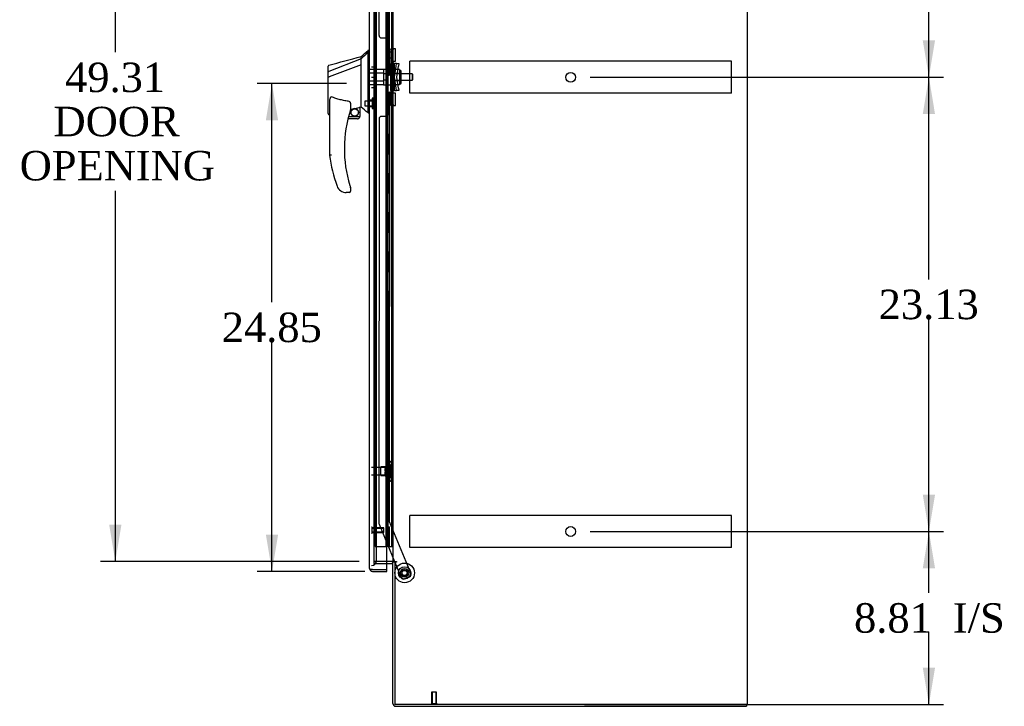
# Model space of a CAD drawing. Header units: inches. Extents: x 1 to 299, y -2 to 199.
# Tile 9 of 12: x 131 to 181, y 68 to 103. Entities that reach past the tile are written whole.
import ezdxf
from ezdxf.enums import TextEntityAlignment as Align
from ezdxf.lldxf.tags import DXFTag

# ---------------------------------------------------------------- set-up
doc = ezdxf.new("R2010")
doc.units = ezdxf.units.IN
doc.header["$MEASUREMENT"] = 0
for name, color, linetype in [('COM53964-1', 7, 'Continuous'), ('COM54746-48', 7, 'Continuous'), ('COM70220', 7, 'Continuous'), ('COM70838', 7, 'Continuous'), ('COM70839-1', 7, 'Continuous'), ('COM71199-1', 7, 'Continuous'), ('COM71209-1', 7, 'Continuous'), ('COM71210-1', 7, 'Continuous'), ('Default', 7, 'Continuous'), ('HAN13068', 7, 'Continuous'), ('HAN13068_NUT', 7, 'Continuous'), ('HAN13068_SCREW', 7, 'Continuous'), ('HAN_NUT', 7, 'Continuous'), ('NTS18147', 7, 'Continuous'), ('ROL87452', 7, 'Continuous'), ('RVT17786', 7, 'Continuous'), ('RVT19000', 7, 'Continuous'), ('SPC87322', 7, 'Continuous'), ('STD26122', 7, 'Continuous'), ('STD26258', 7, 'Continuous'), ('WAF25376', 7, 'Continuous'), ('WAM30038', 7, 'Continuous')]:
    doc.layers.add(name, color=color, linetype=linetype)
doc.styles.add('SEACAD_Times_New_Roman', font='times.ttf')
tags = doc.linetypes.add('HIDDEN2', pattern=[0.1875, 0.125, -0.0625]).pattern_tags.tags
tags[6:7] = [DXFTag(74, 4), DXFTag(75, 0), DXFTag(340, '0'), DXFTag(46, 0.0), DXFTag(50, 0.0), DXFTag(44, 0.0), DXFTag(45, 0.0)]
tags[4:5] = [DXFTag(74, 4), DXFTag(75, 0), DXFTag(340, '0'), DXFTag(46, 0.0), DXFTag(50, 0.0), DXFTag(44, 0.0), DXFTag(45, 0.0)]
doc.dimstyles.new('HAMMOND_(STH_-_300x200)', dxfattribs={"dimtxt": 1.5, "dimasz": 1.875, "dimexe": 0.75, "dimexo": 0.75, "dimgap": 0.375, "dimtad": 0, "dimtih": 1, "dimtoh": 1, "dimzin": 0, "dimdsep": 46, "dimtxsty": 'SEACAD_Times_New_Roman', "dimblk1": '_SE_FILLED', "dimblk2": '_SE_FILLED', "dimsah": 1, "dimcen": 0.75, "dimadec": 0, "dimazin": 0, "dimtfac": 0.8, "dimtofl": 0, "dimtmove": 0, "dimatfit": 3, "dimfxl": 1, "dimtolj": 1, "dimtzin": 0, "dimarcsym": 0})

# ---------------------------------------------------------------- blocks, each defined once
blk = doc.blocks.new('SE3')
at = {"layer": 'COM53964-1', "color": 7, "linetype": 'HIDDEN2'}
for p, q in [((150.417, 100.77), (150.417, 100.908)), ((166.792, 100.908), (150.417, 100.908)), ((166.792, 100.77), (166.792, 100.908)), ((150.417, 99.421), (150.417, 100.77)), ((166.792, 99.421), (166.792, 100.77)), ((150.417, 99.283), (150.417, 99.421)), ((166.792, 99.283), (150.417, 99.283)), ((166.792, 99.283), (166.792, 99.421)), ((150.417, 77.64), (150.417, 77.778)), ((166.792, 77.778), (150.417, 77.778)), ((166.792, 77.64), (166.792, 77.778)), ((150.417, 76.291), (150.417, 77.64)), ((166.792, 76.291), (166.792, 77.64)), ((150.417, 76.153), (150.417, 76.291)), ((166.792, 76.153), (166.792, 76.291)), ((166.792, 76.153), (150.417, 76.153))]:
    blk.add_line(p, q, dxfattribs=at)
for centre in [(158.605, 100.095), (158.605, 76.965)]:
    blk.add_circle(centre, 0.25, dxfattribs=at)
at = {"layer": 'COM54746-48', "color": 7, "linetype": 'HIDDEN2'}
for p, q in [((148.655, 76.203), (148.655, 124.203)), ((149.204, 76.203), (149.204, 124.203)), ((149.209, 124.212), (149.209, 76.203)), ((149.309, 76.203), (149.309, 124.212)), ((149.495, 76.203), (149.495, 124.203)), ((149.249, 102.203), (149.249, 103.203)), ((149.346, 102.203), (149.346, 103.203)), ((149.371, 103.203), (149.371, 102.203)), ((149.376, 102.203), (149.376, 103.203)), ((149.204, 102.203), (149.259, 102.203)), ((149.249, 102.203), (149.376, 102.203)), ((149.259, 101.203), (149.259, 102.203)), ((149.301, 101.203), (149.301, 102.203)), ((149.204, 101.203), (149.259, 101.203)), ((149.249, 101.203), (149.376, 101.203)), ((149.249, 100.203), (149.249, 101.203)), ((149.346, 100.203), (149.346, 101.203)), ((149.371, 101.203), (149.371, 100.203)), ((149.376, 100.203), (149.376, 101.203)), ((149.204, 100.203), (149.259, 100.203)), ((149.249, 100.203), (149.376, 100.203)), ((149.259, 99.203), (149.259, 100.203)), ((149.301, 99.203), (149.301, 100.203)), ((149.204, 99.203), (149.259, 99.203)), ((149.249, 99.203), (149.376, 99.203)), ((149.249, 98.203), (149.249, 99.203)), ((149.346, 98.203), (149.346, 99.203)), ((149.371, 99.203), (149.371, 98.203)), ((149.376, 98.203), (149.376, 99.203)), ((149.204, 98.203), (149.259, 98.203)), ((149.249, 98.203), (149.376, 98.203)), ((149.259, 97.203), (149.259, 98.203)), ((149.301, 97.203), (149.301, 98.203)), ((149.204, 97.203), (149.259, 97.203)), ((149.249, 97.203), (149.376, 97.203)), ((149.249, 96.203), (149.249, 97.203)), ((149.346, 96.203), (149.346, 97.203)), ((149.371, 97.203), (149.371, 96.203)), ((149.376, 96.203), (149.376, 97.203)), ((149.204, 96.203), (149.259, 96.203)), ((149.249, 96.203), (149.376, 96.203)), ((149.259, 95.203), (149.259, 96.203)), ((149.301, 95.203), (149.301, 96.203)), ((149.204, 95.203), (149.259, 95.203)), ((149.249, 95.203), (149.376, 95.203)), ((149.249, 94.203), (149.249, 95.203)), ((149.346, 94.203), (149.346, 95.203)), ((149.371, 95.203), (149.371, 94.203)), ((149.376, 94.203), (149.376, 95.203)), ((149.204, 94.203), (149.259, 94.203)), ((149.249, 94.203), (149.376, 94.203)), ((149.259, 93.203), (149.259, 94.203)), ((149.301, 93.203), (149.301, 94.203)), ((149.204, 93.203), (149.259, 93.203)), ((149.249, 93.203), (149.376, 93.203)), ((149.249, 92.203), (149.249, 93.203)), ((149.346, 92.203), (149.346, 93.203)), ((149.371, 93.203), (149.371, 92.203)), ((149.376, 92.203), (149.376, 93.203)), ((149.204, 92.203), (149.259, 92.203)), ((149.249, 92.203), (149.376, 92.203)), ((149.259, 91.203), (149.259, 92.203)), ((149.301, 91.203), (149.301, 92.203)), ((149.204, 91.203), (149.259, 91.203)), ((149.249, 91.203), (149.376, 91.203)), ((149.249, 90.203), (149.249, 91.203)), ((149.346, 90.203), (149.346, 91.203)), ((149.371, 91.203), (149.371, 90.203)), ((149.376, 90.203), (149.376, 91.203)), ((149.204, 90.203), (149.259, 90.203)), ((149.249, 90.203), (149.376, 90.203)), ((149.259, 89.203), (149.259, 90.203)), ((149.301, 89.203), (149.301, 90.203)), ((149.204, 89.203), (149.259, 89.203)), ((149.249, 89.203), (149.376, 89.203)), ((149.249, 88.203), (149.249, 89.203)), ((149.346, 88.203), (149.346, 89.203)), ((149.371, 89.203), (149.371, 88.203)), ((149.376, 88.203), (149.376, 89.203)), ((149.204, 88.203), (149.259, 88.203)), ((149.249, 88.203), (149.376, 88.203)), ((149.259, 87.203), (149.259, 88.203)), ((149.301, 87.203), (149.301, 88.203)), ((149.204, 87.203), (149.259, 87.203)), ((149.249, 87.203), (149.376, 87.203)), ((149.249, 86.203), (149.249, 87.203)), ((149.346, 86.203), (149.346, 87.203)), ((149.371, 87.203), (149.371, 86.203)), ((149.376, 86.203), (149.376, 87.203)), ((149.204, 86.203), (149.259, 86.203)), ((149.249, 86.203), (149.376, 86.203)), ((149.259, 85.203), (149.259, 86.203)), ((149.301, 85.203), (149.301, 86.203)), ((149.204, 85.203), (149.259, 85.203)), ((149.249, 85.203), (149.376, 85.203)), ((149.249, 84.203), (149.249, 85.203)), ((149.346, 84.203), (149.346, 85.203)), ((149.371, 85.203), (149.371, 84.203)), ((149.376, 84.203), (149.376, 85.203)), ((149.204, 84.203), (149.259, 84.203)), ((149.249, 84.203), (149.376, 84.203)), ((149.259, 83.203), (149.259, 84.203)), ((149.301, 83.203), (149.301, 84.203)), ((149.204, 83.203), (149.259, 83.203)), ((149.249, 83.203), (149.376, 83.203)), ((149.249, 82.203), (149.249, 83.203)), ((149.346, 82.203), (149.346, 83.203)), ((149.371, 83.203), (149.371, 82.203)), ((149.376, 82.203), (149.376, 83.203)), ((149.204, 82.203), (149.259, 82.203)), ((149.249, 82.203), (149.376, 82.203)), ((149.259, 81.203), (149.259, 82.203)), ((149.301, 81.203), (149.301, 82.203)), ((149.204, 81.203), (149.259, 81.203)), ((149.249, 81.203), (149.376, 81.203)), ((149.249, 80.203), (149.249, 81.203)), ((149.346, 80.203), (149.346, 81.203)), ((149.371, 81.203), (149.371, 80.203)), ((149.376, 80.203), (149.376, 81.203)), ((149.204, 80.203), (149.259, 80.203)), ((149.249, 80.203), (149.376, 80.203)), ((149.259, 79.203), (149.259, 80.203)), ((149.301, 79.203), (149.301, 80.203)), ((149.204, 79.203), (149.259, 79.203)), ((149.249, 79.203), (149.376, 79.203)), ((149.249, 78.203), (149.249, 79.203)), ((149.346, 78.203), (149.346, 79.203)), ((149.371, 79.203), (149.371, 78.203)), ((149.376, 78.203), (149.376, 79.203)), ((149.204, 78.203), (149.259, 78.203)), ((149.249, 78.203), (149.376, 78.203)), ((149.259, 77.203), (149.259, 78.203)), ((149.301, 77.203), (149.301, 78.203)), ((149.204, 77.203), (149.259, 77.203)), ((149.249, 76.203), (149.249, 77.203)), ((149.249, 77.203), (149.376, 77.203)), ((149.346, 76.203), (149.346, 77.203)), ((149.371, 77.203), (149.371, 76.203)), ((149.376, 76.203), (149.376, 77.203)), ((148.655, 76.203), (149.179, 76.203)), ((149.179, 76.203), (149.204, 76.203)), ((149.204, 76.203), (149.209, 76.203)), ((149.249, 76.203), (149.209, 76.203)), ((149.371, 76.203), (149.249, 76.203)), ((149.371, 76.203), (149.495, 76.203)), ((149.495, 76.203), (149.557, 76.203))]:
    blk.add_line(p, q, dxfattribs=at)
at = {"layer": 'COM70220', "color": 7, "linetype": 'HIDDEN2'}
for p, q in [((148.715, 75.737), (148.715, 124.669)), ((148.715, 75.487), (148.715, 75.737))]:
    blk.add_line(p, q, dxfattribs=at)
blk.add_arc((148.465, 75.487), 0.25, 270, 0, dxfattribs=at)
at = {"layer": 'COM70838', "color": 7, "linetype": 'HIDDEN2'}
for p, q in [((149.447, 101.504), (149.447, 101.54)), ((149.447, 101.54), (149.572, 101.54)), ((149.447, 101.504), (149.447, 100.79)), ((149.572, 101.54), (149.572, 101.504)), ((149.572, 100.845), (149.572, 101.504)), ((149.447, 99.415), (149.447, 100.79)), ((149.447, 100.79), (149.505, 100.79)), ((149.505, 99.415), (149.505, 100.79)), ((149.505, 100.79), (149.63, 100.79)), ((149.63, 99.415), (149.63, 100.79)), ((149.733, 100.79), (149.63, 100.79)), ((149.715, 100.665), (149.733, 100.79)), ((149.733, 100.79), (149.859, 100.79)), ((149.859, 100.79), (149.841, 100.665)), ((149.633, 100.103), (149.715, 100.665)), ((149.759, 100.103), (149.841, 100.665)), ((149.715, 99.54), (149.633, 100.103)), ((149.841, 99.54), (149.759, 100.103)), ((149.505, 99.415), (149.447, 99.415)), ((149.447, 99.415), (149.447, 98.702)), ((149.63, 99.415), (149.505, 99.415)), ((149.572, 98.702), (149.572, 99.388)), ((149.63, 99.415), (149.733, 99.415)), ((149.733, 99.415), (149.715, 99.54)), ((149.859, 99.415), (149.733, 99.415)), ((149.841, 99.54), (149.859, 99.415)), ((149.447, 98.665), (149.447, 98.702)), ((149.572, 98.665), (149.447, 98.665)), ((149.572, 98.702), (149.572, 98.665))]:
    blk.add_line(p, q, dxfattribs=at)
for centre, start, end in [((149.689, 100.845), 180, 208.0398), ((149.689, 99.388), 166.4554, 180)]:
    blk.add_arc(centre, 0.117, start, end, dxfattribs=at)
at = {"layer": 'COM70839-1', "color": 7, "linetype": 'HIDDEN2'}
for p, q in [((148.854, 102.228), (148.841, 122.81)), ((149.385, 100.853), (149.372, 122.73)), ((148.979, 102.103), (149.19, 102.103)), ((149.315, 101.978), (149.315, 100.965)), ((149.385, 99.352), (149.372, 77.476)), ((149.315, 99.24), (149.315, 98.227)), ((148.854, 97.977), (148.841, 77.395)), ((149.19, 98.102), (148.979, 98.102)), ((148.851, 77.347), (149.64, 75.439)), ((149.372, 77.476), (150.471, 74.819)), ((149.653, 75.409), (149.981, 74.616)), ((150.404, 74.656), (150.144, 74.548))]:
    blk.add_line(p, q, dxfattribs=at)
at = {"layer": 'COM70839-1', "color": 7, "linetype": 'Continuous'}
blk.add_line((149.64, 75.439), (149.653, 75.409), dxfattribs=at)
at = {"layer": 'COM70839-1', "color": 7, "linetype": 'HIDDEN2'}
blk.add_circle((150.152, 74.856), 0.129, dxfattribs=at)
for centre, start, end in [((148.979, 102.228), 180.0343, 270.0343), ((149.19, 101.978), 0.0343, 90.0343), ((149.44, 100.965), 180.0343, 243.9305), ((149.44, 99.24), 116.0695, 179.9657), ((148.979, 97.977), 89.9657, 179.9657), ((149.19, 98.227), 269.9657, 359.9657), ((148.966, 77.395), 179.9657, 202.4777), ((150.356, 74.771), 292.4777, 22.4777), ((150.096, 74.664), 202.4777, 292.4777)]:
    blk.add_arc(centre, 0.125, start, end, dxfattribs=at)
at = {"layer": 'COM71199-1', "color": 7, "linetype": 'Continuous'}
for p, q in [((149.245, 75.032), (149.245, 125.374)), ((148.37, 75.08), (148.37, 125.326)), ((148.37, 75.08), (148.37, 75.079)), ((148.37, 75.08), (148.37, 75.08)), ((148.45, 75.032), (148.4, 74.993)), ((148.513, 75.032), (148.4, 75.032)), ((148.45, 75.032), (148.513, 75.032)), ((148.513, 75.032), (148.513, 75.032)), ((148.513, 75.032), (149.245, 75.032)), ((148.513, 75.032), (149.245, 75.032)), ((148.513, 74.937), (149.245, 74.937)), ((149.245, 74.937), (149.245, 75.032))]:
    blk.add_line(p, q, dxfattribs=at)
for start, end in [(180, 180.0762), (180.1561, 217.5036), (217.5036, 270)]:
    blk.add_arc((148.513, 75.08), 0.143, start, end, dxfattribs=at)
blk.add_open_spline([(148.4, 75.032), (148.39, 75.04), (148.383, 75.048), (148.375, 75.06), (148.373, 75.064), (148.371, 75.072), (148.37, 75.076), (148.37, 75.08)], degree=3, knots=[0, 0, 0, 0, 0.5, 0.5, 0.75, 0.75, 1, 1, 1, 1], dxfattribs=at)
at = {"layer": 'COM71209-1', "color": 7, "linetype": 'HIDDEN2'}
for p, q in [((148.59, 75.439), (148.59, 75.344)), ((148.59, 75.344), (149.245, 75.344))]:
    blk.add_line(p, q, dxfattribs=at)
at = {"layer": 'COM71209-1', "color": 7, "linetype": 'Continuous'}
for p, q in [((149.245, 75.344), (149.509, 75.344)), ((149.557, 68.207), (149.557, 75.409)), ((149.652, 75.409), (149.557, 75.409)), ((149.7, 68.064), (167.557, 68.064)), ((167.557, 68.159), (167.557, 68.064))]:
    blk.add_line(p, q, dxfattribs=at)
for centre, radius, start, end in [((149.509, 75.296), 0.143, 52.2051, 90), ((149.509, 75.296), 0.048, 0, 90), ((149.7, 68.207), 0.143, 180, 270)]:
    blk.add_arc(centre, radius, start, end, dxfattribs=at)
at = {"layer": 'COM71209-1', "color": 7, "linetype": 'HIDDEN2'}
blk.add_arc((149.7, 68.207), 0.048, 180, 270, dxfattribs=at)
at = {"layer": 'COM71210-1', "color": 7, "linetype": 'Continuous'}
for p, q in [((167.617, 68.159), (167.617, 128.029)), ((149.557, 124.749), (149.557, 75.439)), ((149.509, 75.439), (149.245, 75.439)), ((149.557, 75.439), (149.509, 75.439)), ((149.557, 75.439), (149.7, 75.439)), ((149.73, 75.409), (149.652, 75.409)), ((149.652, 75.409), (149.652, 68.159)), ((149.7, 75.439), (149.73, 75.439)), ((149.73, 75.439), (149.73, 75.409)), ((167.474, 68.159), (149.652, 68.159)), ((167.617, 68.159), (167.474, 68.159))]:
    blk.add_line(p, q, dxfattribs=at)
at = {"layer": 'COM71210-1', "color": 7, "linetype": 'HIDDEN2'}
for p in [(148.59, 124.749), (149.245, 75.439)]:
    blk.add_line(p, (148.59, 75.439), dxfattribs=at)
at = {"layer": 'HAN13068', "color": 7, "linetype": 'Continuous'}
for p, q in [((148.37, 101.453), (148.287, 101.453)), ((148.29, 101.453), (148.29, 101.351)), ((148.29, 101.291), (148.29, 101.351)), ((148.29, 101.205), (148.29, 101.291)), ((147.935, 101.04), (146.3, 100.385)), ((147.935, 101.04), (147.935, 101.153)), ((147.935, 100.894), (147.935, 101.04)), ((147.935, 100.8), (147.935, 100.894)), ((147.935, 100.727), (147.935, 100.8)), ((148.29, 98.715), (148.29, 101.205)), ((146.255, 100.36), (146.255, 100.657)), ((146.255, 100.378), (146.255, 100.403)), ((146.255, 100.125), (146.255, 100.36)), ((147.935, 100.727), (146.311, 100.124)), ((147.935, 98.842), (147.935, 100.727)), ((146.255, 98.253), (146.255, 100.125)), ((146.255, 100.103), (146.255, 100.111)), ((146.309, 100.123), (146.311, 100.124)), ((146.335, 96.12), (146.335, 98.79)), ((147.935, 98.695), (147.935, 98.842)), ((147.395, 98.71), (147.395, 98.446)), ((147.395, 98.46), (147.522, 98.49)), ((147.606, 98.509), (147.84, 98.564)), ((147.87, 98.567), (147.935, 98.583)), ((147.87, 98.567), (147.87, 98.568)), ((147.87, 98.568), (147.87, 98.103)), ((147.935, 98.583), (147.935, 98.695)), ((148.29, 98.31), (148.29, 98.715)), ((148.29, 98.284), (148.29, 98.31)), ((148.29, 98.283), (148.37, 98.283)), ((146.329, 98.195), (146.335, 98.196)), ((147.745, 97.978), (147.265, 97.978)), ((147.297, 98.103), (147.87, 98.103)), ((146.898, 94.318), (146.897, 94.316)), ((147.395, 94.466), (147.395, 94.288)), ((147.335, 94.228), (147.18, 94.228))]:
    blk.add_line(p, q, dxfattribs=at)
at = {"layer": 'HAN13068', "color": 7, "linetype": 'HIDDEN2'}
for p, q in [((149.072, 100.498), (148.37, 100.498)), ((149.072, 100.302), (148.37, 100.302)), ((149.072, 100.498), (149.072, 100.302)), ((149.072, 100.302), (149.072, 99.903)), ((149.072, 99.903), (148.37, 99.903)), ((149.197, 100.263), (149.072, 100.263)), ((149.197, 99.943), (149.072, 99.943)), ((149.072, 99.903), (149.072, 99.707)), ((149.197, 100.263), (149.197, 100.103)), ((149.197, 100.103), (149.197, 99.943)), ((150.532, 100.263), (149.572, 100.263)), ((149.572, 99.943), (150.532, 99.943)), ((150.532, 100.263), (150.532, 99.943)), ((150.562, 100.233), (150.532, 100.263)), ((150.532, 99.943), (150.562, 99.973)), ((150.562, 99.973), (150.562, 100.233)), ((149.072, 99.707), (148.37, 99.707)), ((148.495, 98.927), (148.37, 98.927)), ((148.37, 98.602), (148.495, 98.602))]:
    blk.add_line(p, q, dxfattribs=at)
at = {"layer": 'HAN13068', "color": 7, "linetype": 'Continuous'}
blk.add_circle((147.609, 98.307), 0.188, dxfattribs=at)
for centre, radius, start, end in [((131.906, 120.481), 25.11, 309.6694, 310.7299), ((-152.578, 1219.649), 1158.164, 284.954427, 285.038821), ((146.315, 100.657), 0.06, 105.3239, 180.0002), ((146.3, 100.484), 0.361, 262.9065, 271.5232), ((153.499, 96.456), 6.417, 162.105, 197.0102), ((147.335, 98.446), 0.06, 342.105, 0), ((147.609, 98.307), 0.202, 115.2676, 90.8956), ((147.347, 99.434), 0.961, 280.5316, 285.6316), ((111.524, 55.136), 56.686, 49.5649, 50.0347), ((147.745, 98.103), 0.125, 270, 310.5358), ((147.745, 98.103), 0.125, 310.5358, 346.1135), ((147.745, 98.103), 0.125, 346.1135, 0), ((153.675, 97.055), 7.4, 187.261, 199.7146), ((147.18, 94.728), 0.5, 199.7146, 235.4377), ((147.18, 94.728), 0.5, 235.4377, 270), ((147.335, 94.288), 0.06, 270, 0), ((147.335, 94.466), 0.06, 0, 17.895)]:
    blk.add_arc(centre, radius, start, end, dxfattribs=at)
blk.add_ellipse((146.315, 98.253), major_axis=(0.06, 0), ratio=0.999979, start_param=3.141468, end_param=4.950188, dxfattribs=at)
blk.add_open_spline([(148.29, 101.351), (148.172, 101.247), (148.054, 101.144), (147.935, 101.04)], degree=3, dxfattribs=at)
for points, knots in [([(146.3, 100.385), (146.287, 100.383), (146.276, 100.38), (146.26, 100.371), (146.255, 100.365), (146.255, 100.36)], [0, 0, 0, 0, 0.5, 0.5, 1, 1, 1, 1]), ([(146.335, 98.79), (146.335, 98.848), (146.339, 98.905), (146.354, 98.991), (146.36, 99.019), (146.375, 99.06), (146.38, 99.073), (146.393, 99.091), (146.398, 99.097), (146.41, 99.105), (146.418, 99.106), (146.425, 99.103)], [0, 0, 0, 0, 0.5, 0.5, 0.75, 0.75, 0.875, 0.875, 0.9375, 0.9375, 1, 1, 1, 1]), ([(147.335, 98.865), (147.257, 98.875), (147.18, 98.888), (147.025, 98.917), (146.948, 98.935), (146.796, 98.974), (146.72, 98.996), (146.572, 99.046), (146.498, 99.073), (146.425, 99.103)], [0, 0, 0, 0, 0.25, 0.25, 0.5, 0.5, 0.75, 0.75, 1, 1, 1, 1]), ([(147.335, 98.865), (147.339, 98.864), (147.343, 98.862), (147.349, 98.858), (147.352, 98.856), (147.36, 98.848), (147.364, 98.841), (147.371, 98.828), (147.374, 98.822), (147.38, 98.808), (147.382, 98.801), (147.388, 98.781), (147.391, 98.767), (147.393, 98.745), (147.394, 98.738), (147.395, 98.724), (147.395, 98.717), (147.395, 98.71)], [0, 0, 0, 0, 0.0625, 0.0625, 0.125, 0.125, 0.25, 0.25, 0.375, 0.375, 0.5, 0.5, 0.75, 0.75, 0.875, 0.875, 1, 1, 1, 1]), ([(147.84, 98.564), (147.844, 98.565), (147.848, 98.566), (147.855, 98.567), (147.858, 98.567), (147.867, 98.568), (147.87, 98.568), (147.87, 98.568)], [0, 0, 0, 0, 0.25, 0.25, 0.5, 0.5, 1, 1, 1, 1]), ([(146.425, 96.126), (146.419, 96.125), (146.413, 96.125), (146.402, 96.124), (146.396, 96.124), (146.38, 96.123), (146.37, 96.122), (146.357, 96.121), (146.354, 96.121), (146.347, 96.121), (146.344, 96.121), (146.34, 96.12), (146.338, 96.12), (146.336, 96.12), (146.335, 96.12), (146.335, 96.12)], [0, 0, 0, 0, 0.125, 0.125, 0.25, 0.25, 0.5, 0.5, 0.625, 0.625, 0.75, 0.75, 0.875, 0.875, 1, 1, 1, 1]), ([(147.363, 94.579), (147.368, 94.561), (147.373, 94.544), (147.381, 94.519), (147.384, 94.51), (147.388, 94.498), (147.389, 94.494), (147.391, 94.489), (147.391, 94.488), (147.392, 94.485), (147.392, 94.484), (147.392, 94.484)], [0, 0, 0, 0, 0.5, 0.5, 0.75, 0.75, 0.875, 0.875, 0.9375, 0.9375, 1, 1, 1, 1])]:
    blk.add_open_spline(points, degree=3, knots=knots, dxfattribs=at)
at = {"layer": 'HAN13068_NUT', "color": 7, "linetype": 'HIDDEN2'}
for p, q in [((149.897, 100.487), (149.572, 100.487)), ((149.897, 100.295), (149.572, 100.295)), ((149.897, 100.487), (149.897, 100.391)), ((149.947, 100.435), (149.897, 100.435)), ((149.897, 100.391), (149.897, 100.295)), ((149.897, 100.295), (149.897, 100.103)), ((149.977, 99.8), (149.977, 100.405)), ((149.897, 99.911), (149.572, 99.911)), ((149.897, 100.103), (149.897, 99.911)), ((149.897, 99.911), (149.897, 99.815)), ((149.897, 99.815), (149.897, 99.719)), ((149.897, 99.719), (149.572, 99.719)), ((149.897, 99.77), (149.947, 99.77))]:
    blk.add_line(p, q, dxfattribs=at)
for centre, start, end in [((149.947, 100.405), 0, 90), ((149.947, 99.8), 270, 0)]:
    blk.add_arc(centre, 0.03, start, end, dxfattribs=at)
at = {"layer": 'HAN13068_SCREW', "color": 7, "linetype": 'HIDDEN2'}
for p, q in [((148.12, 98.881), (148.12, 98.649)), ((148.495, 98.881), (148.12, 98.881)), ((148.495, 99.027), (148.495, 98.502)), ((148.565, 99.027), (148.495, 99.027)), ((148.565, 99.027), (148.565, 98.502)), ((148.702, 98.957), (148.565, 98.957)), ((148.702, 98.765), (148.702, 98.957)), ((148.12, 98.649), (148.495, 98.649)), ((148.495, 98.502), (148.565, 98.502)), ((148.702, 98.765), (148.565, 98.765)), ((148.702, 98.572), (148.565, 98.572)), ((148.702, 98.572), (148.702, 98.765))]:
    blk.add_line(p, q, dxfattribs=at)
at = {"layer": 'HAN_NUT', "color": 7, "linetype": 'HIDDEN2'}
for p, q in [((148.465, 100.633), (148.68, 100.633)), ((148.68, 100.103), (148.68, 100.633)), ((148.465, 100.103), (148.68, 100.103)), ((148.68, 99.573), (148.68, 100.103)), ((148.465, 99.573), (148.68, 99.573))]:
    blk.add_line(p, q, dxfattribs=at)
at = {"layer": 'NTS18147', "color": 7, "linetype": 'HIDDEN2'}
for p, q in [((148.936, 79.812), (148.936, 80.252)), ((149.374, 80.252), (148.936, 80.252)), ((149.374, 80.527), (149.374, 80.532)), ((149.437, 80.532), (149.374, 80.532)), ((149.374, 80.527), (149.374, 80.338)), ((149.374, 80.527), (149.437, 80.527)), ((149.374, 80.338), (149.374, 80.22)), ((149.437, 80.338), (149.374, 80.338)), ((149.437, 80.527), (149.437, 80.532)), ((149.437, 80.22), (149.437, 80.338)), ((149.499, 80.378), (149.499, 80.433)), ((148.936, 79.812), (149.374, 79.812)), ((149.374, 80.22), (149.374, 79.843)), ((149.374, 80.22), (149.437, 80.22)), ((149.374, 79.843), (149.374, 79.725)), ((149.437, 79.843), (149.374, 79.843)), ((149.374, 79.725), (149.374, 79.536)), ((149.374, 79.725), (149.437, 79.725)), ((149.437, 79.725), (149.437, 79.843)), ((149.374, 79.536), (149.374, 79.532)), ((149.437, 79.536), (149.374, 79.536)), ((149.374, 79.532), (149.437, 79.532)), ((149.437, 79.536), (149.437, 79.532)), ((149.499, 79.631), (149.499, 79.685))]:
    blk.add_line(p, q, dxfattribs=at)
blk.add_arc((149.18, 80.032), 0.318, 323.6338, 36.3662, dxfattribs=at)
for centre, start_param, end_param in [((149.18, 80.433), 2.506883, 3.776302), ((149.18, 80.378), 2.506883, 3.141593), ((149.18, 79.685), 3.141593, 3.776302), ((149.18, 79.631), 2.506883, 3.776302)]:
    blk.add_ellipse(centre, major_axis=(-0.318, 0), ratio=0.5, start_param=start_param, end_param=end_param, dxfattribs=at)
at = {"layer": 'ROL87452', "color": 7, "linetype": 'HIDDEN2'}
for radius in [0.5, 0.206]:
    blk.add_circle((150.152, 74.856), radius, dxfattribs=at)
at = {"layer": 'RVT17786', "color": 7, "linetype": 'HIDDEN2'}
blk.add_circle((150.152, 74.856), 0.217, dxfattribs=at)
at = {"layer": 'RVT19000', "color": 7, "linetype": 'HIDDEN2'}
for p, q in [((149.235, 101.088), (149.235, 101.369)), ((149.447, 101.369), (149.235, 101.369)), ((149.572, 101.423), (149.447, 101.423)), ((149.572, 101.54), (149.572, 101.541)), ((149.685, 101.541), (149.572, 101.541)), ((149.685, 100.916), (149.685, 101.541)), ((149.235, 101.088), (149.447, 101.088)), ((149.447, 101.033), (149.572, 101.033)), ((149.572, 100.916), (149.685, 100.916)), ((149.685, 99.29), (149.572, 99.29)), ((149.685, 98.665), (149.685, 99.29)), ((149.235, 98.837), (149.235, 99.118)), ((149.447, 99.118), (149.235, 99.118)), ((149.235, 98.837), (149.447, 98.837)), ((149.572, 99.172), (149.447, 99.172)), ((149.447, 98.782), (149.572, 98.782)), ((149.572, 98.665), (149.572, 98.665)), ((149.572, 98.665), (149.685, 98.665))]:
    blk.add_line(p, q, dxfattribs=at)
at = {"layer": 'SPC87322', "color": 7, "linetype": 'HIDDEN2'}
for p, q in [((149.447, 100.495), (149.072, 100.495)), ((149.572, 100.34), (149.447, 100.34)), ((149.572, 100.33), (149.447, 100.33)), ((149.572, 99.875), (149.447, 99.875)), ((149.572, 99.865), (149.447, 99.865)), ((149.072, 99.71), (149.447, 99.71))]:
    blk.add_line(p, q, dxfattribs=at)
at = {"layer": 'STD26122', "color": 7, "linetype": 'HIDDEN2'}
for p, q in [((149.43, 80.217), (148.465, 80.217)), ((148.465, 79.847), (149.43, 79.847)), ((149.43, 80.217), (149.43, 79.847)), ((149.465, 80.182), (149.43, 80.217)), ((149.43, 79.847), (149.465, 79.882)), ((149.465, 79.882), (149.465, 80.182))]:
    blk.add_line(p, q, dxfattribs=at)
at = {"layer": 'STD26258', "color": 7, "linetype": 'HIDDEN2'}
for p, q in [((148.496, 77.188), (148.465, 77.188)), ((148.465, 76.875), (148.496, 76.875)), ((148.496, 76.875), (148.496, 77.188)), ((149.09, 77.157), (148.496, 77.157)), ((149.09, 77.126), (148.496, 77.126)), ((149.09, 76.937), (148.496, 76.937)), ((148.496, 76.907), (149.09, 76.907)), ((149.09, 76.907), (149.09, 77.157)), ((151.777, 68.784), (151.527, 68.784)), ((151.527, 68.784), (151.527, 68.19)), ((151.558, 68.784), (151.558, 68.19)), ((151.747, 68.784), (151.747, 68.19)), ((151.777, 68.19), (151.777, 68.784)), ((151.808, 68.19), (151.496, 68.19)), ((151.496, 68.19), (151.496, 68.159)), ((151.808, 68.159), (151.808, 68.19))]:
    blk.add_line(p, q, dxfattribs=at)
at = {"layer": 'WAF25376', "color": 7, "linetype": 'HIDDEN2'}
for radius in [0.315, 0.14]:
    blk.add_circle((150.152, 74.856), radius, dxfattribs=at)
at = {"layer": 'WAM30038', "color": 7, "linetype": 'HIDDEN2'}
for p, q in [((149.161, 80.205), (149.161, 80.26)), ((149.206, 80.234), (149.161, 80.205)), ((149.225, 80.407), (149.225, 79.657)), ((149.249, 80.407), (149.225, 80.407)), ((149.249, 80.407), (149.249, 79.657)), ((149.161, 80.181), (149.206, 80.209)), ((149.161, 80.205), (149.177, 80.193)), ((149.161, 80.049), (149.161, 80.181)), ((149.206, 80.049), (149.161, 80.049)), ((149.161, 79.883), (149.161, 80.014)), ((149.161, 80.014), (149.206, 80.014)), ((149.206, 79.854), (149.161, 79.883)), ((149.177, 79.871), (149.161, 79.858)), ((149.161, 79.803), (149.161, 79.858)), ((149.161, 79.858), (149.206, 79.83)), ((149.177, 80.193), (149.216, 80.217)), ((149.215, 79.846), (149.177, 79.871)), ((149.225, 79.657), (149.249, 79.657))]:
    blk.add_line(p, q, dxfattribs=at)
for centre, radius, start, end in [((148.64, 80.935), 0.85, 311.7058, 313.4493), ((149.207, 80.031), 0.0181, 1.7718, 93.073), ((149.207, 80.032), 0.0182, 267.1609, 357.9942), ((148.638, 79.126), 0.854, 46.5547, 48.2901)]:
    blk.add_arc(centre, radius, start, end, dxfattribs=at)
for points, knots in [([(149.161, 80.26), (149.174, 80.271), (149.187, 80.283), (149.199, 80.294), (149.202, 80.296), (149.204, 80.298), (149.206, 80.3)], [0, 0, 0, 0, 0.858552, 0.858552, 0.858552, 1, 1, 1, 1]), ([(149.219, 80.239), (149.219, 80.239), (149.218, 80.239), (149.214, 80.238), (149.21, 80.236), (149.206, 80.234)], [0.4389304, 0.4389304, 0.4389304, 0.4389304, 0.5, 0.5, 1, 1, 1, 1]), ([(149.206, 80.209), (149.208, 80.21), (149.21, 80.212), (149.214, 80.215), (149.216, 80.218), (149.22, 80.222), (149.222, 80.224), (149.224, 80.229), (149.225, 80.232), (149.225, 80.234)], [0, 0, 0, 0, 0.25, 0.25, 0.5, 0.5, 0.75, 0.75, 1, 1, 1, 1]), ([(149.206, 79.763), (149.204, 79.765), (149.202, 79.767), (149.199, 79.769), (149.187, 79.781), (149.174, 79.792), (149.161, 79.803)], [0, 0, 0, 0, 0.141448, 0.141448, 0.141448, 1, 1, 1, 1]), ([(149.225, 79.83), (149.225, 79.832), (149.224, 79.834), (149.222, 79.839), (149.22, 79.842), (149.214, 79.848), (149.21, 79.852), (149.206, 79.854)], [0, 0, 0, 0, 0.25, 0.25, 0.5, 0.5, 1, 1, 1, 1]), ([(149.206, 79.83), (149.208, 79.828), (149.21, 79.827), (149.214, 79.825), (149.216, 79.825), (149.218, 79.825), (149.219, 79.825), (149.219, 79.825)], [0, 0, 0, 0, 0.25, 0.25, 0.5, 0.5, 0.5626015, 0.5626015, 0.5626015, 0.5626015])]:
    blk.add_open_spline(points, degree=3, knots=knots, dxfattribs=at)
blk = doc.blocks.new('DMBLK5126')
at = {"layer": 'Default', "linetype": 'Continuous'}
for points in [[(177.163, 75.09), (176.851, 76.965), (176.538, 75.09)], [(177.163, 70.034), (176.538, 70.034), (176.851, 68.159)]]:
    blk.add_hatch(color=7, dxfattribs=at).paths.add_polyline_path(points)
at = {"layer": 'Default', "color": 7, "linetype": 'Continuous'}
for p, q in [((159.605, 76.965), (177.601, 76.965)), ((176.851, 73.837), (176.851, 76.965)), ((176.851, 68.159), (176.851, 71.812)), ((159.313, 68.159), (177.601, 68.159))]:
    blk.add_line(p, q, dxfattribs=at)
at = {"layer": 'Default', "color": 7, "linetype": 'Continuous', "style": 'SEACAD_Times_New_Roman'}
for s, p in [('8.81', (173.038, 73.312)), ('I/S', (178.069, 73.312))]:
    blk.add_text(s, height=1.5, dxfattribs=at).set_placement(p, align=Align.TOP_LEFT)
blk = doc.blocks.new('_SE_FILLED')
at = {"color": 0}
blk.add_line((0, 0), (-1, 0), dxfattribs=at)
blk.add_solid([(0, 0), (-1, -0.1665), (-1, 0.1665), (0, 0)], dxfattribs=at)
blk = doc.blocks.new('DMBLK5127')
at = {"layer": 'Default', "linetype": 'Continuous'}
for points in [[(177.163, 98.22), (176.851, 100.095), (176.538, 98.22)], [(177.163, 78.84), (176.538, 78.84), (176.851, 76.965)]]:
    blk.add_hatch(color=7, dxfattribs=at).paths.add_polyline_path(points)
at = {"layer": 'Default', "color": 7, "linetype": 'Continuous'}
for p, q in [((159.605, 100.095), (177.601, 100.095)), ((176.851, 89.805), (176.851, 100.095)), ((176.851, 76.965), (176.851, 87.78)), ((159.605, 76.965), (177.601, 76.965))]:
    blk.add_line(p, q, dxfattribs=at)
at = {"layer": 'Default', "color": 7, "linetype": 'Continuous', "style": 'SEACAD_Times_New_Roman'}
blk.add_text('23.13', height=1.5, dxfattribs=at).set_placement((174.291, 89.28), align=Align.TOP_LEFT)
blk = doc.blocks.new('DMBLK5128')
at = {"layer": 'Default', "linetype": 'Continuous'}
for points in [[(177.163, 121.35), (176.851, 123.225), (176.538, 121.35)], [(177.163, 101.97), (176.538, 101.97), (176.851, 100.095)]]:
    blk.add_hatch(color=7, dxfattribs=at).paths.add_polyline_path(points)
at = {"layer": 'Default', "color": 7, "linetype": 'Continuous'}
for p, q in [((159.605, 123.225), (177.601, 123.225)), ((176.851, 112.935), (176.851, 123.225)), ((176.851, 100.095), (176.851, 110.91)), ((159.605, 100.095), (177.601, 100.095))]:
    blk.add_line(p, q, dxfattribs=at)
at = {"layer": 'Default', "color": 7, "linetype": 'Continuous', "style": 'SEACAD_Times_New_Roman'}
blk.add_text('23.13', height=1.5, dxfattribs=at).set_placement((174.291, 112.41), align=Align.TOP_LEFT)
blk = doc.blocks.new('DMBLK5144')
at = {"layer": 'Default', "linetype": 'Continuous'}
for points in [[(135.107, 122.874), (135.732, 122.874), (135.42, 124.749)], [(135.107, 77.314), (135.42, 75.439), (135.732, 77.314)]]:
    blk.add_hatch(color=7, dxfattribs=at).paths.add_polyline_path(points)
at = {"layer": 'Default', "color": 7, "linetype": 'Continuous'}
for p, q in [((147.84, 124.749), (134.67, 124.749)), ((135.42, 124.749), (135.42, 101.369)), ((135.42, 94.319), (135.42, 75.439)), ((147.84, 75.439), (134.67, 75.439))]:
    blk.add_line(p, q, dxfattribs=at)
at = {"layer": 'Default', "color": 7, "linetype": 'Continuous', "style": 'SEACAD_Times_New_Roman'}
for s, p in [('49.31', (132.86, 100.844)), ('DOOR', (132.274, 98.594)), ('OPENING', (130.55, 96.344))]:
    blk.add_text(s, height=1.5, dxfattribs=at).set_placement(p, align=Align.TOP_LEFT)
blk = doc.blocks.new('DMBLK5145')
at = {"layer": 'Default', "linetype": 'Continuous'}
for points in [[(143.085, 97.909), (143.71, 97.909), (143.397, 99.784)], [(143.085, 76.812), (143.397, 74.937), (143.71, 76.812)]]:
    blk.add_hatch(color=7, dxfattribs=at).paths.add_polyline_path(points)
at = {"layer": 'Default', "color": 7, "linetype": 'Continuous'}
for p, q in [((147.185, 99.784), (142.647, 99.784)), ((143.397, 88.636), (143.397, 99.784)), ((143.397, 74.937), (143.397, 86.611)), ((148.129, 74.937), (142.647, 74.937))]:
    blk.add_line(p, q, dxfattribs=at)
at = {"layer": 'Default', "color": 7, "linetype": 'Continuous', "style": 'SEACAD_Times_New_Roman'}
blk.add_text('24.85', height=1.5, dxfattribs=at).set_placement((140.838, 88.111), align=Align.TOP_LEFT)

msp = doc.modelspace()

# ---------------------------------------------------------------- block references
at = {"layer": 'Default'}
msp.add_blockref('SE3', (0, 0), dxfattribs=at)

# ---------------------------------------------------------------- dimensions: what is measured, and where the dimension line sits
at = {"layer": 'Default', "color": 7, "linetype": 'Continuous'}
for base, p1, p2, angle, text, picture, middle, dimtype in [((135.42, 124.749), (149.509, 124.749), (149.509, 75.439), 270, '\\A1;<>\\PDOOR\\XOPENING', 'DMBLK5144', (135.42, 100.094), 161), ((176.851, 100.095), (158.855, 100.095), (158.855, 123.225), 90, '\\A1;<>', 'DMBLK5128', (176.851, 111.66), 161), ((143.397, 99.784), (148.879, 74.937), (147.935, 99.784), 90, '\\A1;<>', 'DMBLK5145', (143.397, 87.361), 160), ((176.851, 76.965), (158.855, 76.965), (158.855, 100.095), 90, '\\A1;<>', 'DMBLK5127', (176.851, 88.53), 161), ((176.851, 76.965), (158.563, 68.159), (158.855, 76.965), 90, '\\A1;<> I/S', 'DMBLK5126', (176.851, 72.562), 160)]:
    dim = msp.add_linear_dim(base=base, p1=p1, p2=p2, angle=angle, text=text, dimstyle='HAMMOND_(STH_-_300x200)', dxfattribs=at)
    dim.commit()
    dim.dimension.update_dxf_attribs({"geometry": picture, "text_midpoint": middle, "dimtype": dimtype})

doc.saveas('drawing.dxf')
